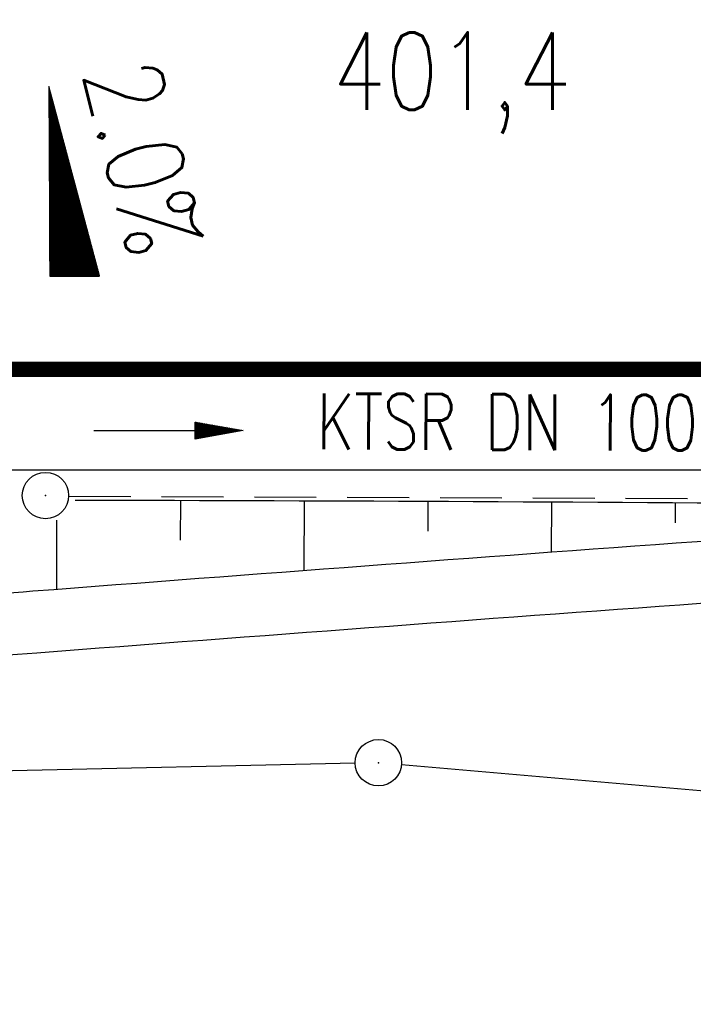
# Model space of a CAD drawing. Extents: x 0 to 1135, y 0 to 420.
# Tile 8 of 80: x 354 to 375, y 186 to 218. Entities that reach past the tile are written whole.
import ezdxf
from ezdxf.enums import TextEntityAlignment as Align

# ---------------------------------------------------------------- set-up
doc = ezdxf.new("R2010")
doc.units = 0
doc.header["$LTSCALE"] = 2
doc.header["$MEASUREMENT"] = 0
for name, pattern in [('ACAD_ISO03W100', [0.5, 0.25, -0.25]), ('AUSGEZOGEN', [0]), ('GESTRICH-X2', [1.5, 1, -0.5])]:
    doc.linetypes.add(name, pattern=pattern)
doc.layers.get('0').update_dxf_attribs({"color": 8, "linetype": 'AUSGEZOGEN'})
for name, color, linetype in [('BOESCHG', 8, 'AUSGEZOGEN'), ('FBRTOP', 8, 'AUSGEZOGEN'), ('GEF', 8, 'AUSGEZOGEN'), ('GRENZL-BAB', 7, 'AUSGEZOGEN'), ('GRENZP-BAB', 7, 'AUSGEZOGEN'), ('HEKT_B', 250, 'CONTINUOUS'), ('KANAL', 200, 'GESTRICH-X2'), ('MULDE', 8, 'AUSGEZOGEN'), ('PFEIL', 200, 'CONTINUOUS'), ('SCHSYMBOL', 200, 'AUSGEZOGEN'), ('TEXTO', 200, 'CONTINUOUS'), ('TUNNEL', 15, 'CONTINUOUS')]:
    doc.layers.add(name, color=color, linetype=linetype)
doc.styles.add('ROMANS', font='romans.shx', dxfattribs={"width": 0.8})

# ---------------------------------------------------------------- blocks, each defined once
blk = doc.blocks.new('*X15')
at = {"color": 0}
for p, q in [((725.827, 193.844), (727.436, 195.453)), ((725.827, 193.853), (727.427, 195.453)), ((725.827, 193.861), (727.418, 195.453)), ((725.827, 193.87), (727.409, 195.453)), ((725.827, 193.879), (727.401, 195.453)), ((725.827, 193.888), (727.392, 195.453)), ((725.827, 193.897), (727.383, 195.453)), ((725.827, 193.906), (727.374, 195.453)), ((725.827, 193.914), (727.365, 195.453)), ((725.827, 193.923), (727.356, 195.453)), ((725.827, 193.932), (727.347, 195.453)), ((725.827, 193.941), (727.339, 195.453)), ((725.827, 193.95), (727.33, 195.453)), ((725.827, 193.959), (727.321, 195.453)), ((725.827, 193.967), (727.312, 195.453)), ((725.827, 193.976), (727.303, 195.453)), ((725.827, 193.985), (727.294, 195.453)), ((725.827, 193.994), (727.286, 195.453)), ((725.827, 194.003), (727.277, 195.453)), ((725.827, 194.012), (727.268, 195.453)), ((725.827, 194.02), (727.259, 195.453)), ((725.827, 194.029), (727.25, 195.453)), ((725.827, 194.038), (727.241, 195.453)), ((725.827, 194.047), (727.233, 195.453)), ((725.827, 194.056), (727.224, 195.453)), ((725.827, 194.065), (727.215, 195.453)), ((725.827, 194.073), (727.206, 195.453)), ((725.827, 194.082), (727.197, 195.453)), ((725.827, 194.091), (727.188, 195.453)), ((725.827, 194.1), (727.18, 195.453)), ((725.827, 194.109), (727.171, 195.453)), ((725.827, 194.118), (727.162, 195.453)), ((725.827, 194.127), (727.153, 195.453)), ((725.827, 194.135), (727.144, 195.453)), ((725.827, 194.144), (727.135, 195.453)), ((725.827, 194.153), (727.127, 195.453)), ((725.827, 194.162), (727.118, 195.453)), ((725.827, 194.171), (727.109, 195.453)), ((725.827, 194.18), (727.1, 195.453)), ((725.827, 194.188), (727.091, 195.453)), ((725.827, 194.197), (727.082, 195.453)), ((725.827, 194.206), (727.073, 195.453)), ((725.827, 194.215), (727.065, 195.453)), ((725.827, 194.224), (727.056, 195.453)), ((725.827, 194.233), (727.047, 195.453)), ((725.827, 194.241), (727.038, 195.453)), ((725.827, 194.25), (727.029, 195.453)), ((725.827, 194.259), (727.02, 195.453)), ((725.827, 194.268), (727.012, 195.453)), ((725.827, 194.277), (727.003, 195.453)), ((725.827, 194.286), (726.994, 195.453)), ((725.827, 194.294), (726.985, 195.453)), ((725.827, 194.303), (726.976, 195.453)), ((725.827, 194.312), (726.967, 195.453)), ((725.827, 194.321), (726.959, 195.453)), ((725.827, 194.33), (726.95, 195.453)), ((725.827, 194.339), (726.941, 195.453)), ((725.827, 194.348), (726.932, 195.453)), ((725.827, 194.356), (726.923, 195.453)), ((725.827, 194.365), (726.914, 195.453)), ((725.827, 194.374), (726.906, 195.453)), ((725.827, 194.383), (726.897, 195.453)), ((725.827, 194.392), (726.888, 195.453)), ((725.827, 194.401), (726.879, 195.453)), ((725.827, 194.409), (726.87, 195.453)), ((725.827, 194.418), (726.861, 195.453)), ((725.827, 194.427), (726.853, 195.453)), ((725.827, 194.436), (726.844, 195.453)), ((725.827, 194.445), (726.835, 195.453)), ((725.827, 194.454), (726.826, 195.453)), ((725.827, 194.462), (726.817, 195.453)), ((725.827, 194.471), (726.808, 195.453)), ((725.827, 194.48), (726.799, 195.453)), ((725.827, 194.489), (726.791, 195.453)), ((725.827, 194.498), (726.782, 195.453)), ((725.827, 194.507), (726.773, 195.453)), ((725.827, 194.515), (726.764, 195.453)), ((725.827, 194.524), (726.755, 195.453)), ((725.827, 194.533), (726.746, 195.453)), ((725.827, 194.542), (726.738, 195.453)), ((725.827, 194.551), (726.729, 195.453)), ((725.827, 194.56), (726.72, 195.453)), ((725.827, 194.568), (726.711, 195.453)), ((725.827, 194.577), (726.702, 195.453)), ((725.827, 194.586), (726.693, 195.453)), ((725.827, 194.595), (726.685, 195.453)), ((725.827, 194.604), (726.676, 195.453)), ((725.827, 194.613), (726.667, 195.453)), ((725.827, 194.622), (726.658, 195.453)), ((725.827, 194.63), (726.649, 195.453)), ((725.827, 194.639), (726.64, 195.453)), ((725.827, 194.648), (726.632, 195.453)), ((725.827, 194.657), (726.623, 195.453)), ((725.827, 194.666), (726.614, 195.453)), ((725.827, 194.675), (726.605, 195.453)), ((725.827, 194.683), (726.596, 195.453)), ((725.827, 194.692), (726.587, 195.453)), ((725.827, 194.701), (726.579, 195.453)), ((725.827, 194.71), (726.57, 195.453)), ((725.827, 194.719), (726.561, 195.453)), ((725.827, 194.728), (726.552, 195.453)), ((725.827, 194.736), (726.543, 195.453)), ((725.827, 194.745), (726.534, 195.453)), ((725.827, 194.754), (726.525, 195.453)), ((725.827, 194.763), (726.517, 195.453)), ((725.827, 194.772), (726.508, 195.453)), ((725.827, 194.781), (726.499, 195.453)), ((725.827, 194.789), (726.49, 195.453)), ((725.827, 194.798), (726.481, 195.453)), ((725.827, 194.807), (726.472, 195.453)), ((725.827, 194.816), (726.464, 195.453)), ((725.827, 194.825), (726.455, 195.453)), ((725.827, 194.834), (726.446, 195.453)), ((725.827, 194.842), (726.437, 195.453)), ((725.827, 194.851), (726.428, 195.453)), ((725.827, 194.86), (726.419, 195.453)), ((725.827, 194.869), (726.411, 195.453)), ((725.827, 194.878), (726.402, 195.453)), ((725.827, 194.887), (726.393, 195.453)), ((725.827, 194.896), (726.384, 195.453)), ((725.827, 194.904), (726.375, 195.453)), ((725.827, 194.913), (726.366, 195.453)), ((725.827, 194.922), (726.358, 195.453)), ((725.827, 194.931), (726.349, 195.453)), ((725.827, 194.94), (726.34, 195.453)), ((725.827, 194.949), (726.331, 195.453)), ((725.827, 194.957), (726.322, 195.453)), ((725.827, 194.966), (726.313, 195.453)), ((725.827, 194.975), (726.305, 195.453)), ((725.827, 194.984), (726.296, 195.453)), ((725.827, 194.993), (726.287, 195.453)), ((725.827, 195.002), (726.278, 195.453)), ((725.827, 195.01), (726.269, 195.453)), ((725.827, 195.019), (726.26, 195.453)), ((725.827, 195.028), (726.251, 195.453)), ((725.827, 195.037), (726.243, 195.453)), ((725.827, 195.046), (726.234, 195.453)), ((725.827, 195.055), (726.225, 195.453)), ((725.827, 195.063), (726.216, 195.453)), ((725.827, 195.072), (726.207, 195.453)), ((725.827, 195.081), (726.198, 195.453)), ((725.827, 195.09), (726.19, 195.453)), ((725.827, 195.099), (726.181, 195.453)), ((725.827, 195.108), (726.172, 195.453)), ((725.827, 195.116), (726.163, 195.453)), ((725.827, 195.125), (726.154, 195.453)), ((725.827, 195.134), (726.145, 195.453)), ((725.827, 195.143), (726.137, 195.453)), ((725.827, 195.152), (726.128, 195.453)), ((725.827, 195.161), (726.119, 195.453)), ((725.827, 195.17), (726.11, 195.453)), ((725.827, 195.178), (726.101, 195.453)), ((725.827, 195.187), (726.092, 195.453)), ((725.827, 195.196), (726.084, 195.453)), ((725.827, 195.205), (726.075, 195.453)), ((725.827, 195.214), (726.066, 195.453)), ((725.827, 195.223), (726.057, 195.453)), ((725.827, 195.231), (726.048, 195.453)), ((725.827, 195.24), (726.039, 195.453)), ((725.827, 195.249), (726.031, 195.453)), ((725.827, 195.258), (726.022, 195.453)), ((725.827, 195.267), (726.013, 195.453)), ((725.827, 195.276), (726.004, 195.453)), ((725.827, 195.284), (725.995, 195.453)), ((725.827, 195.293), (725.986, 195.453)), ((725.827, 195.302), (725.977, 195.453)), ((725.827, 195.311), (725.969, 195.453)), ((725.827, 195.32), (725.96, 195.453)), ((725.827, 195.329), (725.951, 195.453)), ((725.827, 195.337), (725.942, 195.453)), ((725.827, 195.346), (725.933, 195.453)), ((725.827, 195.355), (725.924, 195.453)), ((725.827, 195.364), (725.916, 195.453)), ((725.827, 195.373), (725.907, 195.453)), ((725.827, 195.382), (725.898, 195.453)), ((725.827, 195.39), (725.889, 195.453)), ((725.827, 195.399), (725.88, 195.453)), ((725.827, 195.408), (725.871, 195.453)), ((725.827, 195.417), (725.863, 195.453)), ((725.827, 195.426), (725.854, 195.453)), ((725.827, 195.435), (725.845, 195.453)), ((725.827, 195.444), (725.836, 195.453)), ((725.827, 193.826), (727.433, 195.433)), ((725.827, 193.817), (727.43, 195.421)), ((725.827, 193.808), (727.427, 195.409)), ((725.827, 193.799), (727.424, 195.397)), ((725.827, 193.791), (727.421, 195.385)), ((725.827, 193.782), (727.418, 195.373)), ((725.827, 193.773), (727.414, 195.361)), ((725.827, 193.764), (727.411, 195.349)), ((725.827, 193.755), (727.408, 195.337)), ((725.827, 193.746), (727.405, 195.325)), ((725.827, 193.738), (727.402, 195.313)), ((725.827, 193.729), (727.399, 195.301)), ((725.827, 193.72), (727.395, 195.289)), ((725.827, 193.711), (727.392, 195.277)), ((725.827, 193.702), (727.389, 195.265)), ((725.827, 193.693), (727.386, 195.253)), ((725.827, 193.685), (727.383, 195.241)), ((725.827, 193.676), (727.38, 195.229)), ((725.827, 193.667), (727.377, 195.217)), ((725.827, 193.658), (727.373, 195.205)), ((725.827, 193.649), (727.37, 195.193)), ((725.827, 193.64), (727.367, 195.181)), ((725.827, 193.632), (727.364, 195.169)), ((725.827, 193.623), (727.361, 195.157)), ((725.827, 193.614), (727.358, 195.145)), ((725.827, 193.605), (727.354, 195.133)), ((725.827, 193.596), (727.351, 195.121)), ((725.827, 193.587), (727.348, 195.109)), ((725.827, 193.579), (727.345, 195.097)), ((725.827, 193.57), (727.342, 195.085)), ((725.827, 193.561), (727.339, 195.073)), ((725.827, 193.552), (727.336, 195.061)), ((725.827, 193.543), (727.332, 195.049)), ((725.827, 193.534), (727.329, 195.037)), ((725.827, 193.525), (727.326, 195.025)), ((725.827, 193.517), (727.323, 195.013)), ((725.827, 193.508), (727.32, 195.001)), ((725.827, 193.499), (727.317, 194.989)), ((725.827, 193.49), (727.313, 194.977)), ((725.827, 193.481), (727.31, 194.965)), ((725.827, 193.472), (727.307, 194.953)), ((725.827, 193.464), (727.304, 194.941)), ((725.827, 193.455), (727.301, 194.929)), ((725.827, 193.446), (727.298, 194.917)), ((725.827, 193.437), (727.295, 194.905)), ((725.827, 193.428), (727.291, 194.893)), ((725.827, 193.419), (727.288, 194.881)), ((725.827, 193.411), (727.285, 194.869)), ((725.827, 193.402), (727.282, 194.857)), ((725.827, 193.393), (727.279, 194.845)), ((725.827, 193.384), (727.276, 194.833)), ((725.827, 193.375), (727.272, 194.821)), ((725.827, 193.366), (727.269, 194.809)), ((725.827, 193.358), (727.266, 194.797)), ((725.827, 193.349), (727.263, 194.785)), ((725.827, 193.34), (727.26, 194.773)), ((725.827, 193.331), (727.257, 194.761)), ((725.827, 193.322), (727.254, 194.749)), ((725.827, 193.313), (727.25, 194.737)), ((725.827, 193.305), (727.247, 194.725)), ((725.827, 193.296), (727.244, 194.713)), ((725.827, 193.287), (727.241, 194.701)), ((725.827, 193.278), (727.238, 194.689)), ((725.827, 193.269), (727.235, 194.677)), ((725.827, 193.26), (727.231, 194.665)), ((725.827, 193.251), (727.228, 194.653)), ((725.827, 193.243), (727.225, 194.641)), ((725.827, 193.234), (727.222, 194.629)), ((725.827, 193.225), (727.219, 194.617)), ((725.827, 193.216), (727.216, 194.605)), ((725.827, 193.207), (727.213, 194.593)), ((725.827, 193.198), (727.209, 194.581)), ((725.827, 193.19), (727.206, 194.569)), ((725.827, 193.181), (727.203, 194.557)), ((725.827, 193.172), (727.2, 194.545)), ((725.827, 193.163), (727.197, 194.533)), ((725.827, 193.154), (727.194, 194.521)), ((725.827, 193.145), (727.19, 194.509)), ((725.827, 193.137), (727.187, 194.497)), ((725.827, 193.128), (727.184, 194.485)), ((725.827, 193.119), (727.181, 194.473)), ((725.827, 193.11), (727.178, 194.461)), ((725.827, 193.101), (727.175, 194.449)), ((725.827, 193.092), (727.172, 194.437)), ((725.827, 193.084), (727.168, 194.425)), ((725.827, 193.075), (727.165, 194.413)), ((725.827, 193.066), (727.162, 194.401)), ((725.827, 193.057), (727.159, 194.389)), ((725.827, 193.048), (727.156, 194.377)), ((725.827, 193.039), (727.153, 194.365)), ((725.827, 193.031), (727.149, 194.353)), ((725.827, 193.022), (727.146, 194.341)), ((725.827, 193.013), (727.143, 194.329)), ((725.827, 193.004), (727.14, 194.317)), ((725.827, 192.995), (727.137, 194.305)), ((725.827, 192.986), (727.134, 194.293)), ((725.827, 192.977), (727.131, 194.281)), ((725.827, 192.969), (727.127, 194.269)), ((725.827, 192.96), (727.124, 194.257)), ((725.827, 192.951), (727.121, 194.245)), ((725.827, 192.942), (727.118, 194.233)), ((725.827, 192.933), (727.115, 194.221)), ((725.827, 192.924), (727.112, 194.209)), ((725.827, 192.916), (727.108, 194.197)), ((725.827, 192.907), (727.105, 194.185)), ((725.827, 192.898), (727.102, 194.173)), ((725.827, 192.889), (727.099, 194.161)), ((725.827, 192.88), (727.096, 194.15)), ((725.827, 192.871), (727.093, 194.138)), ((725.827, 192.863), (727.09, 194.126)), ((725.827, 192.854), (727.086, 194.114)), ((725.827, 192.845), (727.083, 194.102)), ((725.827, 192.836), (727.08, 194.09)), ((725.827, 192.827), (727.077, 194.078)), ((725.827, 192.818), (727.074, 194.066)), ((725.827, 192.81), (727.071, 194.054)), ((725.827, 192.801), (727.068, 194.042)), ((725.827, 192.792), (727.064, 194.03)), ((725.827, 192.783), (727.061, 194.018)), ((725.827, 192.774), (727.058, 194.006)), ((725.827, 192.765), (727.055, 193.994)), ((725.827, 192.757), (727.052, 193.982)), ((725.827, 192.748), (727.049, 193.97)), ((725.827, 192.739), (727.045, 193.958)), ((725.827, 192.73), (727.042, 193.946)), ((725.827, 192.721), (727.039, 193.934)), ((725.827, 192.712), (727.036, 193.922)), ((725.827, 192.703), (727.033, 193.91)), ((725.827, 192.695), (727.03, 193.898)), ((725.827, 192.686), (727.027, 193.886)), ((725.827, 192.677), (727.023, 193.874)), ((725.827, 192.668), (727.02, 193.862)), ((725.827, 192.659), (727.017, 193.85)), ((725.827, 192.65), (727.014, 193.838)), ((725.827, 192.642), (727.011, 193.826)), ((725.827, 192.633), (727.008, 193.814)), ((725.827, 192.624), (727.004, 193.802)), ((725.827, 192.615), (727.001, 193.79)), ((725.827, 192.606), (726.998, 193.778)), ((725.827, 192.597), (726.995, 193.766)), ((725.827, 192.589), (726.992, 193.754)), ((725.827, 192.58), (726.989, 193.742)), ((725.827, 192.571), (726.986, 193.73)), ((725.827, 192.562), (726.982, 193.718)), ((725.827, 192.553), (726.979, 193.706)), ((725.827, 192.544), (726.976, 193.694)), ((725.827, 192.536), (726.973, 193.682)), ((725.827, 192.527), (726.97, 193.67)), ((725.827, 192.518), (726.967, 193.658)), ((725.827, 192.509), (726.963, 193.646)), ((725.827, 192.5), (726.96, 193.634)), ((725.827, 192.491), (726.957, 193.622)), ((725.827, 192.483), (726.954, 193.61)), ((725.827, 192.474), (726.951, 193.598)), ((725.827, 192.465), (726.948, 193.586)), ((725.827, 192.456), (726.945, 193.574)), ((725.827, 192.447), (726.941, 193.562)), ((725.827, 192.438), (726.938, 193.55)), ((725.827, 192.429), (726.935, 193.538)), ((725.827, 192.421), (726.932, 193.526)), ((725.827, 192.412), (726.929, 193.514)), ((725.827, 192.403), (726.926, 193.502)), ((725.827, 192.394), (726.922, 193.49)), ((725.827, 192.385), (726.919, 193.478)), ((725.827, 192.376), (726.916, 193.466)), ((725.827, 192.368), (726.913, 193.454)), ((725.827, 192.359), (726.91, 193.442)), ((725.827, 192.35), (726.907, 193.43)), ((725.827, 192.341), (726.904, 193.418)), ((725.827, 192.332), (726.9, 193.406)), ((725.827, 192.323), (726.897, 193.394)), ((725.827, 192.315), (726.894, 193.382)), ((725.827, 192.306), (726.891, 193.37)), ((725.827, 192.297), (726.888, 193.358)), ((725.827, 192.288), (726.885, 193.346)), ((725.827, 192.279), (726.881, 193.334)), ((725.827, 192.27), (726.878, 193.322)), ((725.827, 192.262), (726.875, 193.31)), ((725.827, 192.253), (726.872, 193.298)), ((725.827, 192.244), (726.869, 193.286)), ((725.827, 192.235), (726.866, 193.274)), ((725.827, 192.226), (726.863, 193.262)), ((725.827, 192.217), (726.859, 193.25)), ((725.827, 192.209), (726.856, 193.238)), ((725.827, 192.2), (726.853, 193.226)), ((725.827, 192.191), (726.85, 193.214)), ((725.827, 192.182), (726.847, 193.202)), ((725.827, 192.173), (726.844, 193.19)), ((725.827, 192.164), (726.84, 193.178)), ((725.827, 192.155), (726.837, 193.166)), ((725.827, 192.147), (726.834, 193.154)), ((725.827, 192.138), (726.831, 193.142)), ((725.827, 192.129), (726.828, 193.13)), ((725.827, 192.12), (726.825, 193.118)), ((725.827, 192.111), (726.822, 193.106)), ((725.827, 192.102), (726.818, 193.094)), ((725.827, 192.094), (726.815, 193.082)), ((725.827, 192.085), (726.812, 193.07)), ((725.827, 192.076), (726.809, 193.058)), ((725.827, 192.067), (726.806, 193.046)), ((725.827, 192.058), (726.803, 193.034)), ((725.827, 192.049), (726.799, 193.022)), ((725.827, 192.041), (726.796, 193.01)), ((725.827, 192.032), (726.793, 192.998)), ((725.827, 192.023), (726.79, 192.986)), ((725.827, 192.014), (726.787, 192.974)), ((725.827, 192.005), (726.784, 192.962)), ((725.827, 191.996), (726.781, 192.95)), ((725.827, 191.988), (726.777, 192.938)), ((725.827, 191.979), (726.774, 192.926)), ((725.827, 191.97), (726.771, 192.914)), ((725.827, 191.961), (726.768, 192.902)), ((725.827, 191.952), (726.765, 192.89)), ((725.827, 191.943), (726.762, 192.878)), ((725.827, 191.935), (726.758, 192.866)), ((725.827, 191.926), (726.755, 192.854)), ((725.827, 191.917), (726.752, 192.842)), ((725.827, 191.908), (726.749, 192.83)), ((725.827, 191.899), (726.746, 192.818)), ((725.827, 191.89), (726.743, 192.806)), ((725.827, 191.881), (726.74, 192.794)), ((725.827, 191.873), (726.736, 192.782)), ((725.827, 191.864), (726.733, 192.77)), ((725.827, 191.855), (726.73, 192.758)), ((725.827, 191.846), (726.727, 192.746)), ((725.827, 191.837), (726.724, 192.734)), ((725.827, 191.828), (726.721, 192.722)), ((725.827, 191.82), (726.717, 192.71)), ((725.827, 191.811), (726.714, 192.698)), ((725.827, 191.802), (726.711, 192.686)), ((725.827, 191.793), (726.708, 192.674)), ((725.827, 191.784), (726.705, 192.662)), ((725.827, 191.775), (726.702, 192.65)), ((725.827, 191.767), (726.699, 192.639)), ((725.827, 191.758), (726.695, 192.627)), ((725.827, 191.749), (726.692, 192.615)), ((725.827, 191.74), (726.689, 192.603)), ((725.827, 191.731), (726.686, 192.591)), ((725.827, 191.722), (726.683, 192.579)), ((725.827, 191.714), (726.68, 192.567)), ((725.827, 191.705), (726.677, 192.555)), ((725.827, 191.696), (726.673, 192.543)), ((725.827, 191.687), (726.67, 192.531)), ((725.827, 191.678), (726.667, 192.519)), ((725.827, 191.669), (726.664, 192.507)), ((725.827, 191.66), (726.661, 192.495)), ((725.827, 191.652), (726.658, 192.483)), ((725.827, 191.643), (726.654, 192.471)), ((725.827, 191.634), (726.651, 192.459)), ((725.827, 191.625), (726.648, 192.447)), ((725.827, 191.616), (726.645, 192.435)), ((725.827, 191.607), (726.642, 192.423)), ((725.827, 191.599), (726.639, 192.411)), ((725.827, 191.59), (726.636, 192.399)), ((725.827, 191.581), (726.632, 192.387)), ((725.827, 191.572), (726.629, 192.375)), ((725.827, 191.563), (726.626, 192.363)), ((725.827, 191.554), (726.623, 192.351)), ((725.827, 191.546), (726.62, 192.339)), ((725.827, 191.537), (726.617, 192.327)), ((725.827, 191.528), (726.613, 192.315)), ((725.827, 191.519), (726.61, 192.303)), ((725.827, 191.51), (726.607, 192.291)), ((725.827, 191.501), (726.604, 192.279)), ((725.827, 191.493), (726.601, 192.267)), ((725.827, 191.484), (726.598, 192.255)), ((725.827, 191.475), (726.595, 192.243)), ((725.827, 191.466), (726.591, 192.231)), ((725.827, 191.457), (726.588, 192.219)), ((725.827, 191.448), (726.585, 192.207)), ((725.827, 191.44), (726.582, 192.195)), ((725.827, 191.431), (726.579, 192.183)), ((725.827, 191.422), (726.576, 192.171)), ((725.827, 191.413), (726.572, 192.159)), ((725.827, 191.404), (726.569, 192.147)), ((725.827, 191.395), (726.566, 192.135)), ((725.827, 191.386), (726.563, 192.123)), ((725.827, 191.378), (726.56, 192.111)), ((725.827, 191.369), (726.557, 192.099)), ((725.827, 191.36), (726.554, 192.087)), ((725.827, 191.351), (726.55, 192.075)), ((725.827, 191.342), (726.547, 192.063)), ((725.827, 191.333), (726.544, 192.051)), ((725.827, 191.325), (726.541, 192.039)), ((725.827, 191.316), (726.538, 192.027)), ((725.827, 191.307), (726.535, 192.015)), ((725.827, 191.298), (726.531, 192.003)), ((725.827, 191.289), (726.528, 191.991)), ((725.827, 191.28), (726.525, 191.979)), ((725.827, 191.272), (726.522, 191.967)), ((725.827, 191.263), (726.519, 191.955)), ((725.827, 191.254), (726.516, 191.943)), ((725.827, 191.245), (726.513, 191.931)), ((725.827, 191.236), (726.509, 191.919)), ((725.827, 191.227), (726.506, 191.907)), ((725.827, 191.219), (726.503, 191.895)), ((725.827, 191.21), (726.5, 191.883)), ((725.827, 191.201), (726.497, 191.871)), ((725.827, 191.192), (726.494, 191.859)), ((725.827, 191.183), (726.49, 191.847)), ((725.827, 191.174), (726.487, 191.835)), ((725.827, 191.166), (726.484, 191.823)), ((725.827, 191.157), (726.481, 191.811)), ((725.827, 191.148), (726.478, 191.799)), ((725.827, 191.139), (726.475, 191.787)), ((725.827, 191.13), (726.472, 191.775)), ((725.827, 191.121), (726.468, 191.763)), ((725.827, 191.112), (726.465, 191.751)), ((725.827, 191.104), (726.462, 191.739)), ((725.827, 191.095), (726.459, 191.727)), ((725.827, 191.086), (726.456, 191.715)), ((725.827, 191.077), (726.453, 191.703)), ((725.827, 191.068), (726.449, 191.691)), ((725.827, 191.059), (726.446, 191.679)), ((725.827, 191.051), (726.443, 191.667)), ((725.827, 191.042), (726.44, 191.655)), ((725.827, 191.033), (726.437, 191.643)), ((725.827, 191.024), (726.434, 191.631)), ((725.827, 191.015), (726.431, 191.619)), ((725.827, 191.006), (726.427, 191.607)), ((725.827, 190.998), (726.424, 191.595)), ((725.827, 190.989), (726.421, 191.583)), ((725.827, 190.98), (726.418, 191.571)), ((725.827, 190.971), (726.415, 191.559)), ((725.827, 190.962), (726.412, 191.547)), ((725.827, 190.953), (726.408, 191.535)), ((725.827, 190.945), (726.405, 191.523)), ((725.827, 190.936), (726.402, 191.511)), ((725.827, 190.927), (726.399, 191.499)), ((725.827, 190.918), (726.396, 191.487)), ((725.827, 190.909), (726.393, 191.475)), ((725.827, 190.9), (726.39, 191.463)), ((725.827, 190.892), (726.386, 191.451)), ((725.827, 190.883), (726.383, 191.439)), ((725.827, 190.874), (726.38, 191.427)), ((725.827, 190.865), (726.377, 191.415)), ((725.827, 190.856), (726.374, 191.403)), ((725.827, 190.847), (726.371, 191.391)), ((725.827, 190.838), (726.367, 191.379)), ((725.827, 190.83), (726.364, 191.367)), ((725.827, 190.821), (726.361, 191.355)), ((725.827, 190.812), (726.358, 191.343)), ((725.827, 190.803), (726.355, 191.331)), ((725.827, 190.794), (726.352, 191.319)), ((725.827, 190.785), (726.349, 191.307)), ((725.827, 190.777), (726.345, 191.295)), ((725.827, 190.768), (726.342, 191.283)), ((725.827, 190.759), (726.339, 191.271)), ((725.827, 190.75), (726.336, 191.259)), ((725.827, 190.741), (726.333, 191.247)), ((725.827, 190.732), (726.33, 191.235)), ((725.827, 190.724), (726.326, 191.223)), ((725.827, 190.715), (726.323, 191.211)), ((725.827, 190.706), (726.32, 191.199)), ((725.827, 190.697), (726.317, 191.187)), ((725.827, 190.688), (726.314, 191.175)), ((725.827, 190.679), (726.311, 191.163)), ((725.827, 190.671), (726.308, 191.151)), ((725.827, 190.662), (726.304, 191.139)), ((725.827, 190.653), (726.301, 191.128)), ((725.827, 190.644), (726.298, 191.116)), ((725.827, 190.635), (726.295, 191.104)), ((725.827, 190.626), (726.292, 191.092)), ((725.827, 190.618), (726.289, 191.08)), ((725.827, 190.609), (726.286, 191.068)), ((725.827, 190.6), (726.282, 191.056)), ((725.827, 190.591), (726.279, 191.044)), ((725.827, 190.582), (726.276, 191.032)), ((725.827, 190.573), (726.273, 191.02)), ((725.827, 190.564), (726.27, 191.008)), ((725.827, 190.556), (726.267, 190.996)), ((725.827, 190.547), (726.263, 190.984)), ((725.827, 190.538), (726.26, 190.972)), ((725.827, 190.529), (726.257, 190.96)), ((725.827, 190.52), (726.254, 190.948)), ((725.827, 190.511), (726.251, 190.936)), ((725.827, 190.503), (726.248, 190.924)), ((725.827, 190.494), (726.245, 190.912)), ((725.827, 190.485), (726.241, 190.9)), ((725.827, 190.476), (726.238, 190.888)), ((725.827, 190.467), (726.235, 190.876)), ((725.827, 190.458), (726.232, 190.864)), ((725.827, 190.45), (726.229, 190.852)), ((725.827, 190.441), (726.226, 190.84)), ((725.827, 190.432), (726.222, 190.828)), ((725.827, 190.423), (726.219, 190.816)), ((725.827, 190.414), (726.216, 190.804)), ((725.827, 190.405), (726.213, 190.792)), ((725.827, 190.397), (726.21, 190.78)), ((725.827, 190.388), (726.207, 190.768)), ((725.827, 190.379), (726.204, 190.756)), ((725.827, 190.37), (726.2, 190.744)), ((725.827, 190.361), (726.197, 190.732)), ((725.827, 190.352), (726.194, 190.72)), ((725.827, 190.344), (726.191, 190.708)), ((725.827, 190.335), (726.188, 190.696)), ((725.827, 190.326), (726.185, 190.684)), ((725.827, 190.317), (726.181, 190.672)), ((725.827, 190.308), (726.178, 190.66)), ((725.827, 190.299), (726.175, 190.648)), ((725.827, 190.29), (726.172, 190.636)), ((725.827, 190.282), (726.169, 190.624)), ((725.827, 190.273), (726.166, 190.612)), ((725.827, 190.264), (726.163, 190.6)), ((725.827, 190.255), (726.159, 190.588)), ((725.827, 190.246), (726.156, 190.576)), ((725.827, 190.237), (726.153, 190.564)), ((725.827, 190.229), (726.15, 190.552)), ((725.827, 190.22), (726.147, 190.54)), ((725.827, 190.211), (726.144, 190.528)), ((725.827, 190.202), (726.14, 190.516)), ((725.827, 190.193), (726.137, 190.504)), ((725.827, 190.184), (726.134, 190.492)), ((725.827, 190.176), (726.131, 190.48)), ((725.827, 190.167), (726.128, 190.468)), ((725.827, 190.158), (726.125, 190.456)), ((725.827, 190.149), (726.122, 190.444)), ((725.827, 190.14), (726.118, 190.432)), ((725.827, 190.131), (726.115, 190.42)), ((725.827, 190.123), (726.112, 190.408)), ((725.827, 190.114), (726.109, 190.396)), ((725.827, 190.105), (726.106, 190.384)), ((725.827, 190.096), (726.103, 190.372)), ((725.827, 190.087), (726.099, 190.36)), ((725.827, 190.078), (726.096, 190.348)), ((725.827, 190.07), (726.093, 190.336)), ((725.827, 190.061), (726.09, 190.324)), ((725.827, 190.052), (726.087, 190.312)), ((725.827, 190.043), (726.084, 190.3)), ((725.827, 190.034), (726.081, 190.288)), ((725.827, 190.025), (726.077, 190.276)), ((725.827, 190.016), (726.074, 190.264)), ((725.827, 190.008), (726.071, 190.252)), ((725.827, 189.999), (726.068, 190.24)), ((725.827, 189.99), (726.065, 190.228)), ((725.827, 189.981), (726.062, 190.216)), ((725.827, 189.972), (726.058, 190.204)), ((725.827, 189.963), (726.055, 190.192)), ((725.827, 189.955), (726.052, 190.18)), ((725.827, 189.946), (726.049, 190.168)), ((725.827, 189.937), (726.046, 190.156)), ((725.827, 189.928), (726.043, 190.144)), ((725.827, 189.919), (726.04, 190.132)), ((725.827, 189.91), (726.036, 190.12)), ((725.827, 189.902), (726.033, 190.108)), ((725.827, 189.893), (726.03, 190.096)), ((725.827, 189.884), (726.027, 190.084)), ((725.827, 189.875), (726.024, 190.072)), ((725.827, 189.866), (726.021, 190.06)), ((725.827, 189.857), (726.017, 190.048)), ((725.827, 189.849), (726.014, 190.036)), ((725.827, 189.84), (726.011, 190.024)), ((725.827, 189.831), (726.008, 190.012)), ((725.827, 189.822), (726.005, 190)), ((725.827, 189.813), (726.002, 189.988)), ((725.827, 189.804), (725.999, 189.976)), ((725.827, 189.796), (725.995, 189.964)), ((725.827, 189.787), (725.992, 189.952)), ((725.827, 189.778), (725.989, 189.94)), ((725.827, 189.769), (725.986, 189.928)), ((725.827, 189.76), (725.983, 189.916)), ((725.827, 189.751), (725.98, 189.904)), ((725.827, 189.742), (725.976, 189.892)), ((725.827, 189.734), (725.973, 189.88)), ((725.827, 189.725), (725.97, 189.868)), ((725.827, 189.716), (725.967, 189.856)), ((725.827, 189.707), (725.964, 189.844)), ((725.827, 189.698), (725.961, 189.832)), ((725.827, 189.689), (725.958, 189.82)), ((725.827, 189.681), (725.954, 189.808)), ((725.827, 189.672), (725.951, 189.796)), ((725.827, 189.663), (725.948, 189.784)), ((725.827, 189.654), (725.945, 189.772)), ((725.827, 189.645), (725.942, 189.76)), ((725.827, 189.636), (725.939, 189.748)), ((725.827, 189.628), (725.935, 189.736)), ((725.827, 189.619), (725.932, 189.724)), ((725.827, 189.61), (725.929, 189.712)), ((725.827, 189.601), (725.926, 189.7)), ((725.827, 189.592), (725.923, 189.688)), ((725.827, 189.583), (725.92, 189.676)), ((725.827, 189.575), (725.917, 189.664)), ((725.827, 189.566), (725.913, 189.652)), ((725.827, 189.557), (725.91, 189.64)), ((725.827, 189.548), (725.907, 189.628)), ((725.827, 189.539), (725.904, 189.616)), ((725.827, 189.53), (725.901, 189.605)), ((725.827, 189.521), (725.898, 189.593)), ((725.827, 189.513), (725.895, 189.581)), ((725.827, 189.504), (725.891, 189.569)), ((725.827, 189.495), (725.888, 189.557)), ((725.827, 189.486), (725.885, 189.545)), ((725.827, 189.477), (725.882, 189.533)), ((725.827, 189.468), (725.879, 189.521)), ((725.827, 189.46), (725.876, 189.509)), ((725.827, 189.451), (725.872, 189.497)), ((725.827, 189.442), (725.869, 189.485)), ((725.827, 189.433), (725.866, 189.473)), ((725.827, 189.424), (725.863, 189.461)), ((725.827, 189.415), (725.86, 189.449)), ((725.827, 189.407), (725.857, 189.437)), ((725.827, 189.398), (725.854, 189.425)), ((725.827, 189.389), (725.85, 189.413)), ((725.827, 189.38), (725.847, 189.401)), ((725.827, 189.371), (725.844, 189.389)), ((725.827, 189.362), (725.841, 189.377)), ((725.827, 189.354), (725.838, 189.365)), ((725.827, 189.345), (725.835, 189.353)), ((725.827, 189.336), (725.831, 189.341))]:
    blk.add_line(p, q, dxfattribs=at)
blk = doc.blocks.new('GEF')
at = {"color": 0}
for p, q in [((0.01, 0.018), (0.01, 6.148)), ((1.622, 6.148), (0.01, 0.018)), ((0.01, 6.148), (1.622, 6.148))]:
    blk.add_line(p, q, dxfattribs=at)
blk.add_blockref('*X15', (-725.817, -189.305), dxfattribs=at)
blk = doc.blocks.new('GST')
at = {"color": 0}
blk.add_circle((0, 0), 0.75, dxfattribs=at)
blk.add_point((0, 0), dxfattribs=at)
blk = doc.blocks.new('10')
blk.add_blockref('GST', (0, 0))
blk = doc.blocks.new('PFEIL2')
at = {"color": 0}
for p, q in [((0.88, 0.002), (-2.401, -0.012)), ((0.881, -0.271), (0.879, 0.276)), ((0.879, 0.276), (2.429, 0.009)), ((0.911, 0.27), (0.879, 0.265)), ((0.965, 0.261), (0.879, 0.246)), ((1.019, 0.252), (0.879, 0.228)), ((1.073, 0.242), (0.879, 0.209)), ((1.127, 0.233), (0.879, 0.191)), ((1.181, 0.224), (0.879, 0.172)), ((1.235, 0.214), (0.879, 0.154)), ((1.289, 0.205), (0.879, 0.135)), ((1.343, 0.196), (0.879, 0.117)), ((1.397, 0.187), (0.879, 0.098)), ((1.451, 0.177), (0.879, 0.08)), ((1.505, 0.168), (0.879, 0.061)), ((1.559, 0.159), (0.88, 0.043)), ((1.613, 0.149), (0.88, 0.024)), ((1.668, 0.14), (0.88, 0.006)), ((1.722, 0.131), (0.88, -0.013)), ((1.776, 0.121), (0.88, -0.031)), ((1.83, 0.112), (0.88, -0.05)), ((1.884, 0.103), (0.88, -0.068)), ((1.938, 0.094), (0.88, -0.087)), ((1.992, 0.084), (0.88, -0.105)), ((2.046, 0.075), (0.88, -0.124)), ((2.1, 0.066), (0.88, -0.142)), ((2.154, 0.056), (0.88, -0.161)), ((2.208, 0.047), (0.88, -0.179)), ((2.262, 0.038), (0.881, -0.198)), ((2.316, 0.029), (0.881, -0.216)), ((2.37, 0.019), (0.881, -0.235)), ((2.424, 0.01), (0.881, -0.253)), ((2.429, 0.009), (0.881, -0.271))]:
    blk.add_line(p, q, dxfattribs=at)

msp = doc.modelspace()

# ---------------------------------------------------------------- linework, layer by layer
at = {"layer": 'BOESCHG'}
for p, q in [((358.779, 200.851), (358.783, 202.14)), ((362.774, 199.864), (362.783, 202.127)), ((366.778, 201.137), (366.783, 202.11)), ((370.774, 200.458), (370.783, 202.09)), ((374.778, 201.408), (374.783, 202.066)), ((354.777, 199.257), (354.782, 201.5))]:
    msp.add_line(p, q, dxfattribs=at)
msp.add_lwpolyline([(355.367, 202.147, -0.001463), (381.115, 202.02)], format="xyb", dxfattribs=at)
at = {"layer": 'FBRTOP', "const_width": 0.5}
msp.add_lwpolyline([(287.584, 206.626), (300.131, 206.441), (316.965, 206.371), (325.264, 206.371), (350.264, 206.371), (375.263, 206.371), (400.264, 206.371), (425.264, 206.372), (575.263, 206.371), (825.263, 206.372), (950, 206.371)], dxfattribs=at)
at = {"layer": 'FBRTOP'}
msp.add_lwpolyline([(287.631, 203.356), (300.101, 203.191), (316.958, 203.121), (325.264, 203.121), (350.264, 203.121), (375.263, 203.121), (377.054, 203.121)], dxfattribs=at)
at = {"layer": 'GRENZL-BAB'}
for p, q in [((364.423, 193.642), (250.495, 191.146)), ((464.732, 185), (365.92, 193.593))]:
    msp.add_line(p, q, dxfattribs=at)
at = {"layer": 'KANAL'}
msp.add_line((355.166, 202.27), (393.251, 202.138), dxfattribs=at)
at = {"layer": 'MULDE'}
for points in [[(313.883, 241.06, 0.000705), (321.297, 241.003, 0.000346), (336.412, 240.917, 0.000132), (344.355, 240.88, 0.000153), (351.194, 240.851, 0.000269), (368.13, 240.796, 0.000286), (384.093, 240.761, 0.000092), (397.201, 240.742, 0.000243), (402.166, 240.739, 0.000005), (413.432, 240.736, 0.000006), (421.553, 240.734, 0), (450.359, 240.727, 0.000007)], [(463.169, 240.725, 0.000006), (493.058, 240.719, 0.000025)], [(384.619, 201.245, 0.001141), (380.033, 201.061, 0.007414), (375.474, 200.8, 0.001208), (354.006, 199.197, -0.005208), (349.024, 198.866, -0.000467), (340.747, 198.409, -0.000683), (335.08, 198.109, -0.000921), (334.62, 198.086, -0.000012), (299.875, 196.425, -0.002498), (283.078, 195.706, -0.001425), (253.625, 194.677)], [(391.778, 199.49, 0.002899), (380.137, 199.064, 0.007414), (375.59, 198.803, 0.001209), (354.134, 197.201, -0.005208), (349.151, 196.869, -0.000468), (340.863, 196.412, -0.000683), (335.182, 196.111, -0.000921), (334.722, 196.088, -0.000012), (299.961, 194.426, -0.002498), (283.161, 193.708, -0.001425), (253.7, 192.679)]]:
    msp.add_lwpolyline(points, format="xyb", dxfattribs=at)
at = {"layer": 'TUNNEL', "linetype": 'ACAD_ISO03W100'}
for centre, radius, start, end in [((657.42, 4562.973), 4392.75, 261.722419, 267.205782), ((657.479, 4563.369), 4407.05, 261.748683, 267.202754), ((657.479, 4563.369), 4407.65, 261.749814, 267.202646), ((657.42, 4562.973), 4393.35, 264.552094, 267.205671)]:
    msp.add_arc(centre, radius, start, end, dxfattribs=at)

# ---------------------------------------------------------------- block references
at = {"layer": 'GEF', "xscale": -1, "rotation": 180.2379968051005}
msp.add_blockref('GEF', (354.513, 215.525), dxfattribs=at)
at = {"layer": 'GRENZP-BAB'}
msp.add_blockref('GST', (365.173, 193.658), dxfattribs=at)
at = {"layer": 'PFEIL', "rotation": 359.7871354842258}
msp.add_blockref('PFEIL2', (358.373, 204.39), dxfattribs=at)
at = {"layer": 'SCHSYMBOL', "rotation": 3.548496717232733e-05}
msp.add_blockref('10', (354.41, 202.292), dxfattribs=at)

# ---------------------------------------------------------------- texts
at = {"layer": 'GEF', "style": 'ROMANS', "width": 0.8}
msp.add_text('2.0%%%', height=2.5, rotation=284.216, dxfattribs=at).set_placement((355.587, 215.962))
at = {"layer": 'HEKT_B', "style": 'ROMANS', "width": 0.8}
msp.add_text('401,4', height=2.5, rotation=0, dxfattribs=at).set_placement((363.688, 214.757))
at = {"layer": 'TEXTO', "style": 'ROMANS', "width": 0.75}
msp.add_text('KTSR DN 100', height=1.8, rotation=359.7871, dxfattribs=at).set_placement((369.341, 203.765), align=Align.CENTER)

doc.saveas('drawing.dxf')
